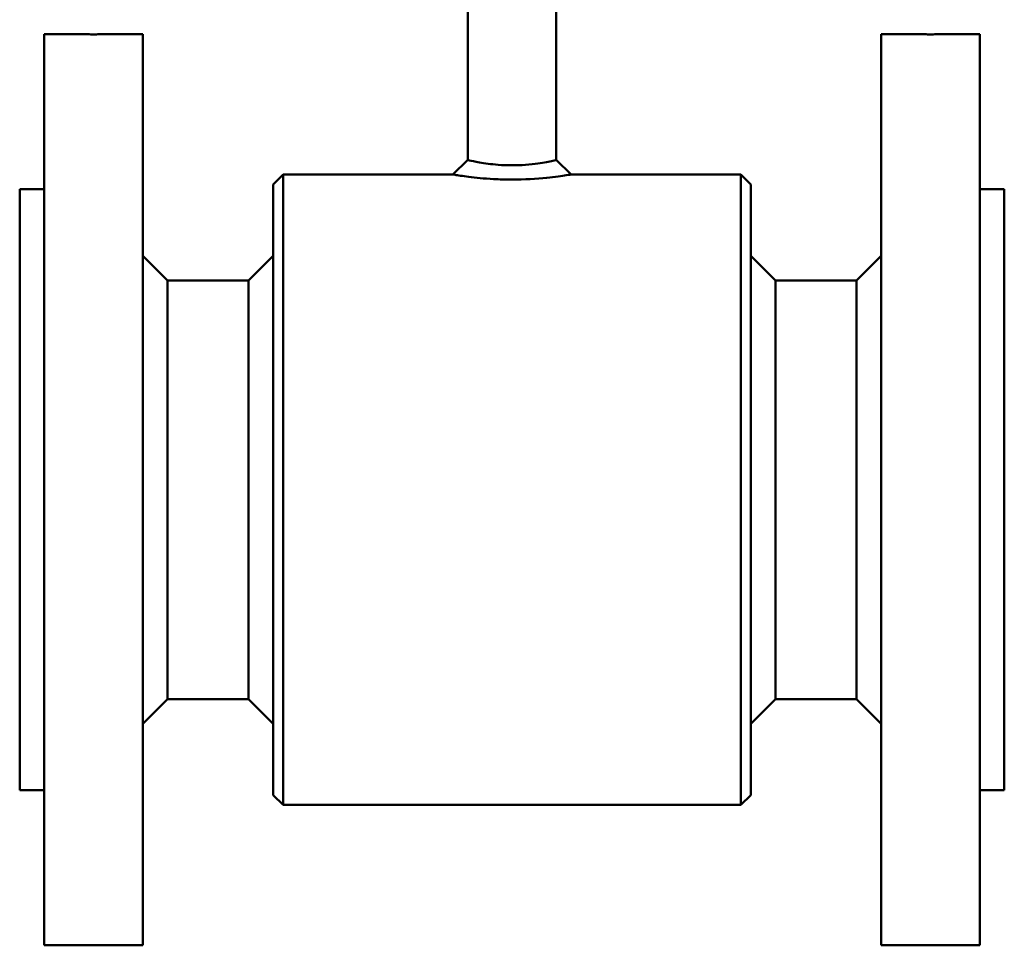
# Model space of a CAD drawing. Header units: millimetres. Extents: x 195 to 395, y 86 to 379.
# Tile 1 of 8: x 195 to 395, y 86 to 274. Entities that reach past the tile are written whole.
import ezdxf

# ---------------------------------------------------------------- set-up
doc = ezdxf.new("R2010")
doc.units = ezdxf.units.MM
doc.layers.add('Visible (ISO)', color=7, linetype='Continuous', lineweight=50)

msp = doc.modelspace()

# ---------------------------------------------------------------- linework, layer by layer
at = {"layer": 'Visible (ISO)'}
for p, q in [((285.75, 245.14), (285.75, 279.69)), ((303.75, 245.14), (303.75, 279.69)), ((199.75, 85.69), (199.75, 270.69)), ((199.75, 270.69), (206.75, 270.69)), ((212.75, 270.69), (219.75, 270.69)), ((219.75, 85.69), (219.75, 270.69)), ((369.75, 85.69), (369.75, 270.69)), ((369.75, 270.69), (376.75, 270.69)), ((382.75, 270.69), (389.75, 270.69)), ((389.75, 85.69), (389.75, 270.69)), ((282.75, 242.19), (285.75, 245.14)), ((303.75, 245.14), (306.74, 242.19)), ((246.25, 240.19), (248.25, 242.19)), ((248.25, 114.19), (248.25, 242.19)), ((248.25, 242.19), (282.75, 242.19)), ((306.74, 242.19), (341.25, 242.19)), ((341.25, 114.19), (341.25, 242.19)), ((343.25, 240.19), (341.25, 242.19)), ((246.25, 116.19), (246.25, 240.19)), ((343.25, 116.19), (343.25, 240.19)), ((194.75, 117.19), (194.75, 239.19)), ((194.75, 239.19), (199.75, 239.19)), ((389.75, 239.19), (394.75, 239.19)), ((394.75, 117.19), (394.75, 239.19)), ((224.75, 220.69), (219.75, 225.69)), ((241.25, 220.69), (246.25, 225.69)), ((348.25, 220.69), (343.25, 225.69)), ((364.75, 220.69), (369.75, 225.69)), ((224.75, 135.69), (224.75, 220.69)), ((224.75, 220.69), (241.25, 220.69)), ((241.25, 135.69), (241.25, 220.69)), ((348.25, 135.69), (348.25, 220.69)), ((348.25, 220.69), (364.75, 220.69)), ((364.75, 135.69), (364.75, 220.69)), ((224.75, 135.69), (219.75, 130.69)), ((224.75, 135.69), (241.25, 135.69)), ((241.25, 135.69), (246.25, 130.69)), ((348.25, 135.69), (343.25, 130.69)), ((348.25, 135.69), (364.75, 135.69)), ((364.75, 135.69), (369.75, 130.69)), ((194.75, 117.19), (199.75, 117.19)), ((246.25, 116.19), (248.25, 114.19)), ((343.25, 116.19), (341.25, 114.19)), ((389.75, 117.19), (394.75, 117.19)), ((248.25, 114.19), (341.25, 114.19)), ((199.75, 85.69), (219.75, 85.69)), ((369.75, 85.69), (389.75, 85.69))]:
    msp.add_line(p, q, dxfattribs=at)
for points, knots in [([(212.75, 270.69), (212.75, 270.69), (212.67, 270.69), (212.37, 270.68), (212.14, 270.67), (211.6, 270.66), (211.27, 270.66), (210.53, 270.65), (210.12, 270.64), (209.37, 270.64), (208.97, 270.65), (208.23, 270.66), (207.89, 270.66), (207.36, 270.67), (207.13, 270.68), (206.82, 270.69), (206.75, 270.69), (206.75, 270.69)], [0.452058, 0.452058, 0.452058, 0.452058, 0.5650725, 0.5650725, 0.678087, 0.678087, 0.7911016, 0.7911016, 0.9041161, 0.9041161, 1.0171306, 1.0171306, 1.1301451, 1.1301451, 1.2431596, 1.2431596, 1.3561741, 1.3561741, 1.3561741, 1.3561741]), ([(382.75, 270.69), (382.75, 270.69), (382.67, 270.69), (382.37, 270.68), (382.14, 270.67), (381.6, 270.66), (381.27, 270.66), (380.53, 270.65), (380.12, 270.64), (379.37, 270.64), (378.97, 270.65), (378.23, 270.66), (377.89, 270.66), (377.36, 270.67), (377.13, 270.68), (376.82, 270.69), (376.75, 270.69), (376.75, 270.69)], [0.452058, 0.452058, 0.452058, 0.452058, 0.5650725, 0.5650725, 0.678087, 0.678087, 0.7911016, 0.7911016, 0.9041161, 0.9041161, 1.0171306, 1.0171306, 1.1301451, 1.1301451, 1.2431596, 1.2431596, 1.3561741, 1.3561741, 1.3561741, 1.3561741]), ([(294.75, 244.06), (293.79, 244.06), (292.83, 244.09), (290.5, 244.27), (289.19, 244.46), (287.19, 244.81), (286.47, 244.97), (285.86, 245.11), (285.75, 245.14), (285.75, 245.14)], [0, 0, 0, 0, 0.380948, 0.380948, 0.981617, 0.981617, 1.552588, 1.552588, 1.879447, 1.879447, 1.879447, 1.879447]), ([(303.75, 245.14), (303.74, 245.14), (303.49, 245.08), (302.37, 244.83), (301.32, 244.61), (298.5, 244.21), (296.63, 244.06), (294.75, 244.06)], [5.63832, 5.63832, 5.63832, 5.63832, 6.124618, 6.124618, 6.76979, 6.76979, 7.517767, 7.517767, 7.517767, 7.517767]), ([(282.75, 242.19), (282.75, 242.19), (282.9, 242.17), (283.71, 242.03), (284.68, 241.88), (287.34, 241.54), (289.08, 241.36), (292.2, 241.19), (293.47, 241.16), (294.75, 241.16)], [-1.879447, -1.879447, -1.879447, -1.879447, -1.552588, -1.552588, -0.981617, -0.981617, -0.380948, -0.380948, 0, 0, 0, 0]), ([(294.75, 241.16), (297.25, 241.16), (299.75, 241.31), (303.51, 241.69), (304.91, 241.9), (306.41, 242.13), (306.74, 242.19), (306.74, 242.19)], [-7.517767, -7.517767, -7.517767, -7.517767, -6.76979, -6.76979, -6.124618, -6.124618, -5.63832, -5.63832, -5.63832, -5.63832])]:
    msp.add_open_spline(points, degree=3, knots=knots, dxfattribs=at)

doc.saveas('drawing.dxf')
